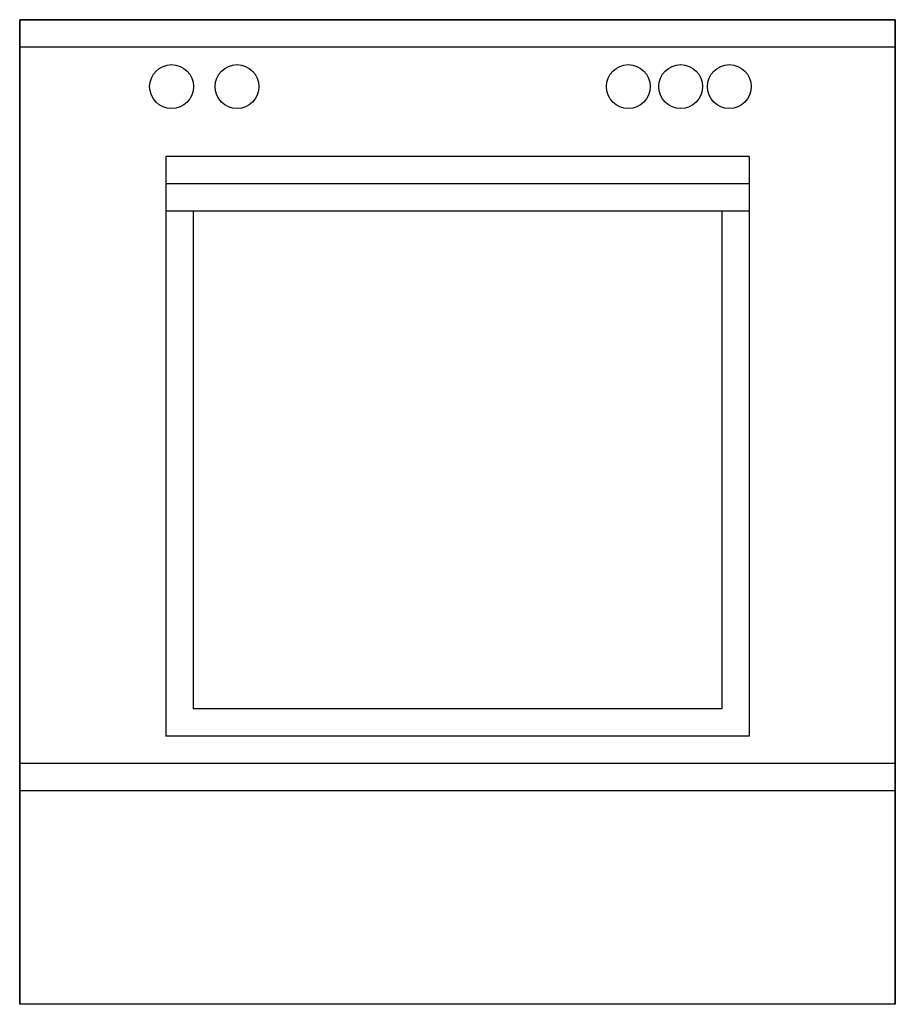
# Model space of a CAD drawing. Extents: x 0.468 to 1.268, y 0.612 to 1.512.
import ezdxf

# ---------------------------------------------------------------- set-up
doc = ezdxf.new("R2010")
doc.units = 0
doc.header["$MEASUREMENT"] = 0
doc.layers.get('0').update_dxf_attribs({"linetype": 'CONTINUOUS'})

msp = doc.modelspace()

# ---------------------------------------------------------------- linework, layer by layer
for p, q in [((0.46833, 1.51216), (0.46833, 0.61216)), ((1.26833, 1.51216), (0.46833, 1.51216)), ((0.46833, 0.61216), (0.46833, 1.51216)), ((0.46833, 1.51216), (1.26833, 1.51216)), ((1.26833, 0.61216), (1.26833, 1.51216)), ((1.26833, 1.51216), (1.26833, 0.61216)), ((1.26833, 1.48716), (0.46833, 1.48716)), ((1.13486, 1.38716), (0.60179, 1.38716)), ((0.60179, 1.38716), (0.60179, 0.85716)), ((1.13486, 1.38716), (1.13486, 0.85716)), ((1.13486, 1.36216), (0.60179, 1.36216)), ((1.13486, 1.33716), (0.60179, 1.33716)), ((0.62679, 1.33716), (0.62679, 0.88216)), ((1.10986, 1.33716), (1.10986, 0.88216)), ((1.10986, 0.88216), (0.62679, 0.88216)), ((1.13486, 0.85716), (0.60179, 0.85716)), ((1.26833, 0.83216), (0.46833, 0.83216)), ((1.26833, 0.80716), (0.46833, 0.80716)), ((1.26833, 0.61216), (0.46833, 0.61216)), ((1.26833, 0.61216), (0.46833, 0.61216))]:
    msp.add_line(p, q)
for centre in [(0.60707, 1.45103), (0.66693, 1.45103), (1.02439, 1.45103), (1.07227, 1.45103), (1.11674, 1.45103)]:
    msp.add_circle(centre, 0.02002)

doc.saveas('drawing.dxf')
